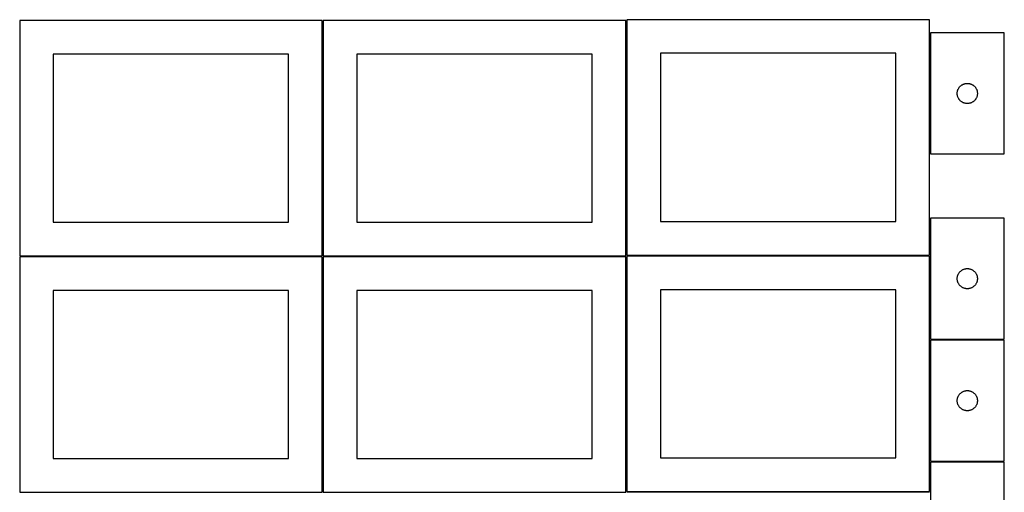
# Model space of a CAD drawing. Header units: millimetres. Extents: x 7 to 1493, y 7 to 2993.
# Tile 4 of 13: x 7 to 1471, y 1412 to 2115. Entities that reach past the tile are written whole.
import ezdxf

# ---------------------------------------------------------------- set-up
doc = ezdxf.new("R2010")
doc.units = ezdxf.units.MM
doc.layers.add('COMMON', color=5, linetype='CONTINUOUS', true_color=0x0000ff)
doc.layers.add('CUT', color=7, linetype='CONTINUOUS', true_color=0x000000)

msp = doc.modelspace()

# ---------------------------------------------------------------- linework, layer by layer
at = {"layer": 'COMMON'}
for p, q in [((457.299607, 2114.099136), (457.299607, 1764.123915)), ((908.799608, 2114.123915), (908.799608, 1765.277847)), ((1360.299609, 2095.597927), (1360.299609, 1915.597927)), ((1360.299609, 1820.173496), (1360.299609, 1765.277847)), ((6.549607, 1763.349135), (456.549607, 1763.349135)), ((457.299607, 1762.599135), (457.299607, 1412.623914)), ((458.049608, 1763.373914), (908.049608, 1763.373914)), ((908.799608, 1762.623914), (908.799608, 1413.777846)), ((909.549609, 1764.527846), (1359.549609, 1764.527846)), ((1360.299609, 1763.777846), (1360.299609, 1640.173496)), ((1360.299609, 1638.673495), (1360.299609, 1458.673495)), ((1361.04961, 1639.423495), (1471.04961, 1639.423495)), ((1360.299609, 1457.173494), (1360.299609, 1413.777846)), ((1361.04961, 1457.923494), (1471.04961, 1457.923494)), ((909.549609, 1413.027845), (1359.549609, 1413.027845))]:
    msp.add_line(p, q, dxfattribs=at)
at = {"layer": 'CUT'}
for p, q in [((456.549607, 2114.099136), (6.549607, 2114.099136)), ((6.549607, 2114.099136), (6.549607, 1764.099136)), ((456.549607, 1764.099136), (456.549607, 2114.099136)), ((908.049608, 2114.123915), (458.049608, 2114.123915)), ((458.049608, 2114.123915), (458.049608, 1764.123915)), ((908.049608, 1764.123915), (908.049608, 2114.123915)), ((1359.549609, 2115.277847), (909.549609, 2115.277847)), ((909.549609, 2115.277847), (909.549609, 1765.277847)), ((1359.549609, 1765.277847), (1359.549609, 2115.277847)), ((1361.04961, 2095.597927), (1361.04961, 1915.597927)), ((1471.04961, 2095.597927), (1361.04961, 2095.597927)), ((1471.04961, 1915.597927), (1471.04961, 2095.597927)), ((1309.549609, 2065.277847), (959.549609, 2065.277847)), ((959.549609, 2065.277847), (959.549609, 1815.277847)), ((1309.549609, 1815.277847), (1309.549609, 2065.277847)), ((406.549607, 2064.099136), (56.549607, 2064.099136)), ((56.549607, 2064.099136), (56.549607, 1814.099136)), ((406.549607, 1814.099136), (406.549607, 2064.099136)), ((858.049608, 2064.123915), (508.049608, 2064.123915)), ((508.049608, 2064.123915), (508.049608, 1814.123915)), ((858.049608, 1814.123915), (858.049608, 2064.123915)), ((1401.054583, 2005.984145), (1401.094347, 2006.755558)), ((1401.094347, 2006.755558), (1401.17377, 2007.523902)), ((1401.17377, 2007.523902), (1401.292641, 2008.287138)), ((1401.292641, 2008.287138), (1401.450644, 2009.043243)), ((1401.450644, 2009.043243), (1401.647362, 2009.790211)), ((1401.647362, 2009.790211), (1401.882272, 2010.526062)), ((1401.882272, 2010.526062), (1402.15475, 2011.248845)), ((1402.15475, 2011.248845), (1402.464076, 2011.956642)), ((1402.464076, 2011.956642), (1402.809428, 2012.647578)), ((1402.809428, 2012.647578), (1403.189891, 2013.319819)), ((1403.189891, 2013.319819), (1403.604455, 2013.971582)), ((1403.604455, 2013.971582), (1404.052021, 2014.601141)), ((1404.052021, 2014.601141), (1404.531403, 2015.206824)), ((1404.531403, 2015.206824), (1405.04133, 2015.787027)), ((1405.04133, 2015.787027), (1405.580448, 2016.340209)), ((1405.580448, 2016.340209), (1406.147328, 2016.864905)), ((1406.147328, 2016.864905), (1406.740468, 2017.359724)), ((1406.740468, 2017.359724), (1407.358294, 2017.823352)), ((1407.358294, 2017.823352), (1407.999167, 2018.25456)), ((1407.999167, 2018.25456), (1408.661389, 2018.652205)), ((1408.661389, 2018.652205), (1409.343203, 2019.015233)), ((1409.343203, 2019.015233), (1410.042801, 2019.34268)), ((1410.042801, 2019.34268), (1410.758329, 2019.633679)), ((1410.758329, 2019.633679), (1411.487888, 2019.887457)), ((1411.487888, 2019.887457), (1412.229543, 2020.103342)), ((1412.229543, 2020.103342), (1412.981329, 2020.280762)), ((1412.981329, 2020.280762), (1413.741251, 2020.419245)), ((1413.741251, 2020.419245), (1414.507295, 2020.518425)), ((1414.507295, 2020.518425), (1415.277429, 2020.578038)), ((1415.277429, 2020.578038), (1416.04961, 2020.597927)), ((1416.04961, 2020.597927), (1416.821791, 2020.578038)), ((1416.821791, 2020.578038), (1417.591925, 2020.518425)), ((1417.591925, 2020.518425), (1418.357969, 2020.419245)), ((1418.357969, 2020.419245), (1419.117891, 2020.280762)), ((1419.117891, 2020.280762), (1419.869677, 2020.103342)), ((1419.869677, 2020.103342), (1420.611332, 2019.887457)), ((1420.611332, 2019.887457), (1421.340891, 2019.633679)), ((1421.340891, 2019.633679), (1422.056419, 2019.34268)), ((1422.056419, 2019.34268), (1422.756017, 2019.015233)), ((1422.756017, 2019.015233), (1423.437831, 2018.652205)), ((1423.437831, 2018.652205), (1424.100053, 2018.25456)), ((1424.100053, 2018.25456), (1424.740926, 2017.823352)), ((1424.740926, 2017.823352), (1425.358752, 2017.359724)), ((1425.358752, 2017.359724), (1425.951892, 2016.864905)), ((1425.951892, 2016.864905), (1426.518772, 2016.340209)), ((1426.518772, 2016.340209), (1427.05789, 2015.787027)), ((1427.05789, 2015.787027), (1427.567817, 2015.206824)), ((1427.567817, 2015.206824), (1428.047199, 2014.601141)), ((1428.047199, 2014.601141), (1428.494765, 2013.971582)), ((1428.494765, 2013.971582), (1428.909329, 2013.319819)), ((1428.909329, 2013.319819), (1429.289792, 2012.647578)), ((1429.289792, 2012.647578), (1429.635144, 2011.956642)), ((1429.635144, 2011.956642), (1429.94447, 2011.248845)), ((1429.94447, 2011.248845), (1430.216948, 2010.526062)), ((1430.216948, 2010.526062), (1430.451858, 2009.790211)), ((1430.451858, 2009.790211), (1430.648576, 2009.043243)), ((1430.648576, 2009.043243), (1430.806579, 2008.287138)), ((1430.806579, 2008.287138), (1430.92545, 2007.523902)), ((1430.92545, 2007.523902), (1431.004873, 2006.755558)), ((1431.004873, 2006.755558), (1431.044637, 2005.984145)), ((1401.054583, 2005.211708), (1401.054583, 2005.984145)), ((1401.094347, 2004.440295), (1401.054583, 2005.211708)), ((1401.17377, 2003.671951), (1401.094347, 2004.440295)), ((1401.292641, 2002.908715), (1401.17377, 2003.671951)), ((1401.450644, 2002.15261), (1401.292641, 2002.908715)), ((1401.647362, 2001.405642), (1401.450644, 2002.15261)), ((1401.882272, 2000.669791), (1401.647362, 2001.405642)), ((1402.15475, 1999.947008), (1401.882272, 2000.669791)), ((1402.464076, 1999.239211), (1402.15475, 1999.947008)), ((1402.809428, 1998.548275), (1402.464076, 1999.239211)), ((1403.189891, 1997.876034), (1402.809428, 1998.548275)), ((1403.604455, 1997.224271), (1403.189891, 1997.876034)), ((1404.052021, 1996.594712), (1403.604455, 1997.224271)), ((1404.531403, 1995.989029), (1404.052021, 1996.594712)), ((1405.04133, 1995.408826), (1404.531403, 1995.989029)), ((1405.580448, 1994.855644), (1405.04133, 1995.408826)), ((1406.147328, 1994.330948), (1405.580448, 1994.855644)), ((1406.740468, 1993.836129), (1406.147328, 1994.330948)), ((1407.358294, 1993.372501), (1406.740468, 1993.836129)), ((1407.999167, 1992.941293), (1407.358294, 1993.372501)), ((1408.661389, 1992.543648), (1407.999167, 1992.941293)), ((1409.343203, 1992.18062), (1408.661389, 1992.543648)), ((1410.042801, 1991.853173), (1409.343203, 1992.18062)), ((1410.758329, 1991.562174), (1410.042801, 1991.853173)), ((1422.056419, 1991.853173), (1421.340891, 1991.562174)), ((1422.756017, 1992.18062), (1422.056419, 1991.853173)), ((1423.437831, 1992.543648), (1422.756017, 1992.18062)), ((1424.100053, 1992.941293), (1423.437831, 1992.543648)), ((1424.740926, 1993.372501), (1424.100053, 1992.941293)), ((1425.358752, 1993.836129), (1424.740926, 1993.372501)), ((1425.951892, 1994.330948), (1425.358752, 1993.836129)), ((1426.518772, 1994.855644), (1425.951892, 1994.330948)), ((1427.05789, 1995.408826), (1426.518772, 1994.855644)), ((1427.567817, 1995.989029), (1427.05789, 1995.408826)), ((1428.047199, 1996.594712), (1427.567817, 1995.989029)), ((1428.494765, 1997.224271), (1428.047199, 1996.594712)), ((1428.909329, 1997.876034), (1428.494765, 1997.224271)), ((1429.289792, 1998.548275), (1428.909329, 1997.876034)), ((1429.635144, 1999.239211), (1429.289792, 1998.548275)), ((1429.94447, 1999.947008), (1429.635144, 1999.239211)), ((1430.216948, 2000.669791), (1429.94447, 1999.947008)), ((1430.451858, 2001.405642), (1430.216948, 2000.669791)), ((1430.648576, 2002.15261), (1430.451858, 2001.405642)), ((1430.806579, 2002.908715), (1430.648576, 2002.15261)), ((1430.92545, 2003.671951), (1430.806579, 2002.908715)), ((1431.004873, 2004.440295), (1430.92545, 2003.671951)), ((1431.044637, 2005.211708), (1431.004873, 2004.440295)), ((1431.044637, 2005.984145), (1431.044637, 2005.211708)), ((1411.487888, 1991.308396), (1410.758329, 1991.562174)), ((1412.229543, 1991.092511), (1411.487888, 1991.308396)), ((1412.981329, 1990.915091), (1412.229543, 1991.092511)), ((1413.741251, 1990.776608), (1412.981329, 1990.915091)), ((1414.507295, 1990.677428), (1413.741251, 1990.776608)), ((1415.277429, 1990.617815), (1414.507295, 1990.677428)), ((1416.04961, 1990.597927), (1415.277429, 1990.617815)), ((1416.821791, 1990.617815), (1416.04961, 1990.597927)), ((1417.591925, 1990.677428), (1416.821791, 1990.617815)), ((1418.357969, 1990.776608), (1417.591925, 1990.677428)), ((1419.117891, 1990.915091), (1418.357969, 1990.776608)), ((1419.869677, 1991.092511), (1419.117891, 1990.915091)), ((1420.611332, 1991.308396), (1419.869677, 1991.092511)), ((1421.340891, 1991.562174), (1420.611332, 1991.308396)), ((1361.04961, 1915.597927), (1471.04961, 1915.597927)), ((1361.04961, 1820.173496), (1361.04961, 1640.173496)), ((1471.04961, 1820.173496), (1361.04961, 1820.173496)), ((1471.04961, 1640.173496), (1471.04961, 1820.173496)), ((56.549607, 1814.099136), (406.549607, 1814.099136)), ((508.049608, 1814.123915), (858.049608, 1814.123915)), ((959.549609, 1815.277847), (1309.549609, 1815.277847)), ((6.549607, 1764.099136), (456.549607, 1764.099136)), ((456.549607, 1762.599135), (6.549607, 1762.599135)), ((6.549607, 1762.599135), (6.549607, 1412.599135)), ((456.549607, 1412.599135), (456.549607, 1762.599135)), ((458.049608, 1764.123915), (908.049608, 1764.123915)), ((908.049608, 1762.623914), (458.049608, 1762.623914)), ((458.049608, 1762.623914), (458.049608, 1412.623914)), ((908.049608, 1412.623914), (908.049608, 1762.623914)), ((909.549609, 1765.277847), (1359.549609, 1765.277847)), ((1359.549609, 1763.777846), (909.549609, 1763.777846)), ((909.549609, 1763.777846), (909.549609, 1413.777846)), ((1359.549609, 1413.777846), (1359.549609, 1763.777846)), ((1407.358294, 1742.398921), (1407.999167, 1742.830129)), ((1407.999167, 1742.830129), (1408.661389, 1743.227774)), ((1408.661389, 1743.227774), (1409.343203, 1743.590802)), ((1409.343203, 1743.590802), (1410.042801, 1743.918249)), ((1410.042801, 1743.918249), (1410.758329, 1744.209248)), ((1410.758329, 1744.209248), (1411.487888, 1744.463027)), ((1411.487888, 1744.463027), (1412.229543, 1744.678912)), ((1412.229543, 1744.678912), (1412.981329, 1744.856331)), ((1412.981329, 1744.856331), (1413.741251, 1744.994814)), ((1413.741251, 1744.994814), (1414.507295, 1745.093994)), ((1414.507295, 1745.093994), (1415.277429, 1745.153607)), ((1415.277429, 1745.153607), (1416.04961, 1745.173496)), ((1416.04961, 1745.173496), (1416.821791, 1745.153607)), ((1416.821791, 1745.153607), (1417.591925, 1745.093994)), ((1417.591925, 1745.093994), (1418.357969, 1744.994814)), ((1418.357969, 1744.994814), (1419.117891, 1744.856331)), ((1419.117891, 1744.856331), (1419.869677, 1744.678912)), ((1419.869677, 1744.678912), (1420.611332, 1744.463027)), ((1420.611332, 1744.463027), (1421.340891, 1744.209248)), ((1421.340891, 1744.209248), (1422.056419, 1743.918249)), ((1422.056419, 1743.918249), (1422.756017, 1743.590802)), ((1422.756017, 1743.590802), (1423.437831, 1743.227774)), ((1423.437831, 1743.227774), (1424.100053, 1742.830129)), ((1424.100053, 1742.830129), (1424.740926, 1742.398921)), ((1401.054583, 1730.559715), (1401.094347, 1731.331128)), ((1401.054583, 1729.787277), (1401.054583, 1730.559715)), ((1401.094347, 1729.015864), (1401.054583, 1729.787277)), ((1401.094347, 1731.331128), (1401.17377, 1732.099471)), ((1401.17377, 1728.247521), (1401.094347, 1729.015864)), ((1401.17377, 1732.099471), (1401.292641, 1732.862707)), ((1401.292641, 1727.484284), (1401.17377, 1728.247521)), ((1401.292641, 1732.862707), (1401.450644, 1733.618812)), ((1401.450644, 1733.618812), (1401.647362, 1734.36578)), ((1401.647362, 1734.36578), (1401.882272, 1735.101632)), ((1401.882272, 1735.101632), (1402.15475, 1735.824414)), ((1402.15475, 1735.824414), (1402.464076, 1736.532212)), ((1402.464076, 1736.532212), (1402.809428, 1737.223147)), ((1402.809428, 1737.223147), (1403.189891, 1737.895388)), ((1403.189891, 1737.895388), (1403.604455, 1738.547152)), ((1403.604455, 1738.547152), (1404.052021, 1739.17671)), ((1404.052021, 1739.17671), (1404.531403, 1739.782394)), ((1404.531403, 1739.782394), (1405.04133, 1740.362596)), ((1405.04133, 1740.362596), (1405.580448, 1740.915779)), ((1405.580448, 1740.915779), (1406.147328, 1741.440475)), ((1406.147328, 1741.440475), (1406.740468, 1741.935293)), ((1406.740468, 1741.935293), (1407.358294, 1742.398921)), ((1424.740926, 1742.398921), (1425.358752, 1741.935293)), ((1425.358752, 1741.935293), (1425.951892, 1741.440475)), ((1425.951892, 1741.440475), (1426.518772, 1740.915779)), ((1426.518772, 1740.915779), (1427.05789, 1740.362596)), ((1427.05789, 1740.362596), (1427.567817, 1739.782394)), ((1427.567817, 1739.782394), (1428.047199, 1739.17671)), ((1428.047199, 1739.17671), (1428.494765, 1738.547152)), ((1428.494765, 1738.547152), (1428.909329, 1737.895388)), ((1428.909329, 1737.895388), (1429.289792, 1737.223147)), ((1429.289792, 1737.223147), (1429.635144, 1736.532212)), ((1429.635144, 1736.532212), (1429.94447, 1735.824414)), ((1429.94447, 1735.824414), (1430.216948, 1735.101632)), ((1430.216948, 1735.101632), (1430.451858, 1734.36578)), ((1430.451858, 1734.36578), (1430.648576, 1733.618812)), ((1430.648576, 1733.618812), (1430.806579, 1732.862707)), ((1430.806579, 1732.862707), (1430.92545, 1732.099471)), ((1430.92545, 1728.247521), (1430.806579, 1727.484284)), ((1430.92545, 1732.099471), (1431.004873, 1731.331128)), ((1431.004873, 1729.015864), (1430.92545, 1728.247521)), ((1431.004873, 1731.331128), (1431.044637, 1730.559715)), ((1431.044637, 1729.787277), (1431.004873, 1729.015864)), ((1431.044637, 1730.559715), (1431.044637, 1729.787277)), ((1309.549609, 1713.777846), (959.549609, 1713.777846)), ((959.549609, 1713.777846), (959.549609, 1463.777846)), ((1309.549609, 1463.777846), (1309.549609, 1713.777846)), ((1401.450644, 1726.72818), (1401.292641, 1727.484284)), ((1401.647362, 1725.981211), (1401.450644, 1726.72818)), ((1401.882272, 1725.24536), (1401.647362, 1725.981211)), ((1402.15475, 1724.522577), (1401.882272, 1725.24536)), ((1402.464076, 1723.81478), (1402.15475, 1724.522577)), ((1402.809428, 1723.123845), (1402.464076, 1723.81478)), ((1403.189891, 1722.451604), (1402.809428, 1723.123845)), ((1403.604455, 1721.79984), (1403.189891, 1722.451604)), ((1404.052021, 1721.170282), (1403.604455, 1721.79984)), ((1404.531403, 1720.564598), (1404.052021, 1721.170282)), ((1405.04133, 1719.984396), (1404.531403, 1720.564598)), ((1405.580448, 1719.431213), (1405.04133, 1719.984396)), ((1406.147328, 1718.906517), (1405.580448, 1719.431213)), ((1406.740468, 1718.411699), (1406.147328, 1718.906517)), ((1407.358294, 1717.948071), (1406.740468, 1718.411699)), ((1407.999167, 1717.516862), (1407.358294, 1717.948071)), ((1408.661389, 1717.119217), (1407.999167, 1717.516862)), ((1409.343203, 1716.75619), (1408.661389, 1717.119217)), ((1410.042801, 1716.428742), (1409.343203, 1716.75619)), ((1410.758329, 1716.137744), (1410.042801, 1716.428742)), ((1411.487888, 1715.883965), (1410.758329, 1716.137744)), ((1412.229543, 1715.66808), (1411.487888, 1715.883965)), ((1412.981329, 1715.490661), (1412.229543, 1715.66808)), ((1413.741251, 1715.352177), (1412.981329, 1715.490661)), ((1414.507295, 1715.252998), (1413.741251, 1715.352177)), ((1415.277429, 1715.193384), (1414.507295, 1715.252998)), ((1416.04961, 1715.173496), (1415.277429, 1715.193384)), ((1416.821791, 1715.193384), (1416.04961, 1715.173496)), ((1417.591925, 1715.252998), (1416.821791, 1715.193384)), ((1418.357969, 1715.352177), (1417.591925, 1715.252998)), ((1419.117891, 1715.490661), (1418.357969, 1715.352177)), ((1419.869677, 1715.66808), (1419.117891, 1715.490661)), ((1420.611332, 1715.883965), (1419.869677, 1715.66808)), ((1421.340891, 1716.137744), (1420.611332, 1715.883965)), ((1422.056419, 1716.428742), (1421.340891, 1716.137744)), ((1422.756017, 1716.75619), (1422.056419, 1716.428742)), ((1423.437831, 1717.119217), (1422.756017, 1716.75619)), ((1424.100053, 1717.516862), (1423.437831, 1717.119217)), ((1424.740926, 1717.948071), (1424.100053, 1717.516862)), ((1425.358752, 1718.411699), (1424.740926, 1717.948071)), ((1425.951892, 1718.906517), (1425.358752, 1718.411699)), ((1426.518772, 1719.431213), (1425.951892, 1718.906517)), ((1427.05789, 1719.984396), (1426.518772, 1719.431213)), ((1427.567817, 1720.564598), (1427.05789, 1719.984396)), ((1428.047199, 1721.170282), (1427.567817, 1720.564598)), ((1428.494765, 1721.79984), (1428.047199, 1721.170282)), ((1428.909329, 1722.451604), (1428.494765, 1721.79984)), ((1429.289792, 1723.123845), (1428.909329, 1722.451604)), ((1429.635144, 1723.81478), (1429.289792, 1723.123845)), ((1429.94447, 1724.522577), (1429.635144, 1723.81478)), ((1430.216948, 1725.24536), (1429.94447, 1724.522577)), ((1430.451858, 1725.981211), (1430.216948, 1725.24536)), ((1430.648576, 1726.72818), (1430.451858, 1725.981211)), ((1430.806579, 1727.484284), (1430.648576, 1726.72818)), ((406.549607, 1712.599135), (56.549607, 1712.599135)), ((56.549607, 1712.599135), (56.549607, 1462.599135)), ((406.549607, 1462.599135), (406.549607, 1712.599135)), ((858.049608, 1712.623914), (508.049608, 1712.623914)), ((508.049608, 1712.623914), (508.049608, 1462.623914)), ((858.049608, 1462.623914), (858.049608, 1712.623914)), ((1361.04961, 1640.173496), (1471.04961, 1640.173496)), ((1361.04961, 1638.673495), (1361.04961, 1458.673495)), ((1471.04961, 1638.673495), (1361.04961, 1638.673495)), ((1471.04961, 1458.673495), (1471.04961, 1638.673495)), ((1401.450644, 1552.118811), (1401.647362, 1552.865779)), ((1401.647362, 1552.865779), (1401.882272, 1553.601631)), ((1401.882272, 1553.601631), (1402.15475, 1554.324413)), ((1402.15475, 1554.324413), (1402.464076, 1555.032211)), ((1402.464076, 1555.032211), (1402.809428, 1555.723146)), ((1402.809428, 1555.723146), (1403.189891, 1556.395387)), ((1403.189891, 1556.395387), (1403.604455, 1557.047151)), ((1403.604455, 1557.047151), (1404.052021, 1557.676709)), ((1404.052021, 1557.676709), (1404.531403, 1558.282393)), ((1404.531403, 1558.282393), (1405.04133, 1558.862595)), ((1405.04133, 1558.862595), (1405.580448, 1559.415778)), ((1405.580448, 1559.415778), (1406.147328, 1559.940474)), ((1406.147328, 1559.940474), (1406.740468, 1560.435292)), ((1406.740468, 1560.435292), (1407.358294, 1560.89892)), ((1407.358294, 1560.89892), (1407.999167, 1561.330128)), ((1407.999167, 1561.330128), (1408.661389, 1561.727773)), ((1408.661389, 1561.727773), (1409.343203, 1562.090801)), ((1409.343203, 1562.090801), (1410.042801, 1562.418248)), ((1410.042801, 1562.418248), (1410.758329, 1562.709247)), ((1410.758329, 1562.709247), (1411.487888, 1562.963026)), ((1411.487888, 1562.963026), (1412.229543, 1563.178911)), ((1412.229543, 1563.178911), (1412.981329, 1563.35633)), ((1412.981329, 1563.35633), (1413.741251, 1563.494813)), ((1413.741251, 1563.494813), (1414.507295, 1563.593993)), ((1414.507295, 1563.593993), (1415.277429, 1563.653606)), ((1415.277429, 1563.653606), (1416.04961, 1563.673495)), ((1416.04961, 1563.673495), (1416.821791, 1563.653606)), ((1416.821791, 1563.653606), (1417.591925, 1563.593993)), ((1417.591925, 1563.593993), (1418.357969, 1563.494813)), ((1418.357969, 1563.494813), (1419.117891, 1563.35633)), ((1419.117891, 1563.35633), (1419.869677, 1563.178911)), ((1419.869677, 1563.178911), (1420.611332, 1562.963026)), ((1420.611332, 1562.963026), (1421.340891, 1562.709247)), ((1421.340891, 1562.709247), (1422.056419, 1562.418248)), ((1422.056419, 1562.418248), (1422.756017, 1562.090801)), ((1422.756017, 1562.090801), (1423.437831, 1561.727773)), ((1423.437831, 1561.727773), (1424.100053, 1561.330128)), ((1424.100053, 1561.330128), (1424.740926, 1560.89892)), ((1424.740926, 1560.89892), (1425.358752, 1560.435292)), ((1425.358752, 1560.435292), (1425.951892, 1559.940474)), ((1425.951892, 1559.940474), (1426.518772, 1559.415778)), ((1426.518772, 1559.415778), (1427.05789, 1558.862595)), ((1427.05789, 1558.862595), (1427.567817, 1558.282393)), ((1427.567817, 1558.282393), (1428.047199, 1557.676709)), ((1428.047199, 1557.676709), (1428.494765, 1557.047151)), ((1428.494765, 1557.047151), (1428.909329, 1556.395387)), ((1428.909329, 1556.395387), (1429.289792, 1555.723146)), ((1429.289792, 1555.723146), (1429.635144, 1555.032211)), ((1429.635144, 1555.032211), (1429.94447, 1554.324413)), ((1429.94447, 1554.324413), (1430.216948, 1553.601631)), ((1430.216948, 1553.601631), (1430.451858, 1552.865779)), ((1430.451858, 1552.865779), (1430.648576, 1552.118811)), ((1401.054583, 1549.059714), (1401.094347, 1549.831127)), ((1401.054583, 1548.287276), (1401.054583, 1549.059714)), ((1401.094347, 1547.515863), (1401.054583, 1548.287276)), ((1401.094347, 1549.831127), (1401.17377, 1550.59947)), ((1401.17377, 1546.74752), (1401.094347, 1547.515863)), ((1401.17377, 1550.59947), (1401.292641, 1551.362706)), ((1401.292641, 1545.984283), (1401.17377, 1546.74752)), ((1401.292641, 1551.362706), (1401.450644, 1552.118811)), ((1401.450644, 1545.228179), (1401.292641, 1545.984283)), ((1401.647362, 1544.48121), (1401.450644, 1545.228179)), ((1401.882272, 1543.745359), (1401.647362, 1544.48121)), ((1402.15475, 1543.022576), (1401.882272, 1543.745359)), ((1402.464076, 1542.314779), (1402.15475, 1543.022576)), ((1402.809428, 1541.623844), (1402.464076, 1542.314779)), ((1403.189891, 1540.951603), (1402.809428, 1541.623844)), ((1403.604455, 1540.299839), (1403.189891, 1540.951603)), ((1404.052021, 1539.670281), (1403.604455, 1540.299839)), ((1404.531403, 1539.064597), (1404.052021, 1539.670281)), ((1405.04133, 1538.484395), (1404.531403, 1539.064597)), ((1405.580448, 1537.931212), (1405.04133, 1538.484395)), ((1406.147328, 1537.406516), (1405.580448, 1537.931212)), ((1426.518772, 1537.931212), (1425.951892, 1537.406516)), ((1427.05789, 1538.484395), (1426.518772, 1537.931212)), ((1427.567817, 1539.064597), (1427.05789, 1538.484395)), ((1428.047199, 1539.670281), (1427.567817, 1539.064597)), ((1428.494765, 1540.299839), (1428.047199, 1539.670281)), ((1428.909329, 1540.951603), (1428.494765, 1540.299839)), ((1429.289792, 1541.623844), (1428.909329, 1540.951603)), ((1429.635144, 1542.314779), (1429.289792, 1541.623844)), ((1429.94447, 1543.022576), (1429.635144, 1542.314779)), ((1430.216948, 1543.745359), (1429.94447, 1543.022576)), ((1430.451858, 1544.48121), (1430.216948, 1543.745359)), ((1430.648576, 1545.228179), (1430.451858, 1544.48121)), ((1430.648576, 1552.118811), (1430.806579, 1551.362706)), ((1430.806579, 1545.984283), (1430.648576, 1545.228179)), ((1430.806579, 1551.362706), (1430.92545, 1550.59947)), ((1430.92545, 1546.74752), (1430.806579, 1545.984283)), ((1430.92545, 1550.59947), (1431.004873, 1549.831127)), ((1431.004873, 1547.515863), (1430.92545, 1546.74752)), ((1431.004873, 1549.831127), (1431.044637, 1549.059714)), ((1431.044637, 1548.287276), (1431.004873, 1547.515863)), ((1431.044637, 1549.059714), (1431.044637, 1548.287276)), ((1406.740468, 1536.911698), (1406.147328, 1537.406516)), ((1407.358294, 1536.44807), (1406.740468, 1536.911698)), ((1407.999167, 1536.016861), (1407.358294, 1536.44807)), ((1408.661389, 1535.619216), (1407.999167, 1536.016861)), ((1409.343203, 1535.256189), (1408.661389, 1535.619216)), ((1410.042801, 1534.928741), (1409.343203, 1535.256189)), ((1410.758329, 1534.637743), (1410.042801, 1534.928741)), ((1411.487888, 1534.383964), (1410.758329, 1534.637743)), ((1412.229543, 1534.168079), (1411.487888, 1534.383964)), ((1412.981329, 1533.99066), (1412.229543, 1534.168079)), ((1413.741251, 1533.852176), (1412.981329, 1533.99066)), ((1414.507295, 1533.752997), (1413.741251, 1533.852176)), ((1415.277429, 1533.693383), (1414.507295, 1533.752997)), ((1416.04961, 1533.673495), (1415.277429, 1533.693383)), ((1416.821791, 1533.693383), (1416.04961, 1533.673495)), ((1417.591925, 1533.752997), (1416.821791, 1533.693383)), ((1418.357969, 1533.852176), (1417.591925, 1533.752997)), ((1419.117891, 1533.99066), (1418.357969, 1533.852176)), ((1419.869677, 1534.168079), (1419.117891, 1533.99066)), ((1420.611332, 1534.383964), (1419.869677, 1534.168079)), ((1421.340891, 1534.637743), (1420.611332, 1534.383964)), ((1422.056419, 1534.928741), (1421.340891, 1534.637743)), ((1422.756017, 1535.256189), (1422.056419, 1534.928741)), ((1423.437831, 1535.619216), (1422.756017, 1535.256189)), ((1424.100053, 1536.016861), (1423.437831, 1535.619216)), ((1424.740926, 1536.44807), (1424.100053, 1536.016861)), ((1425.358752, 1536.911698), (1424.740926, 1536.44807)), ((1425.951892, 1537.406516), (1425.358752, 1536.911698)), ((56.549607, 1462.599135), (406.549607, 1462.599135)), ((508.049608, 1462.623914), (858.049608, 1462.623914)), ((959.549609, 1463.777846), (1309.549609, 1463.777846)), ((1361.04961, 1458.673495), (1471.04961, 1458.673495)), ((1361.04961, 1457.173494), (1361.04961, 1277.173494)), ((1471.04961, 1457.173494), (1361.04961, 1457.173494)), ((1471.04961, 1277.173494), (1471.04961, 1457.173494)), ((6.549607, 1412.599135), (456.549607, 1412.599135)), ((458.049608, 1412.623914), (908.049608, 1412.623914)), ((909.549609, 1413.777846), (1359.549609, 1413.777846))]:
    msp.add_line(p, q, dxfattribs=at)

doc.saveas('drawing.dxf')
